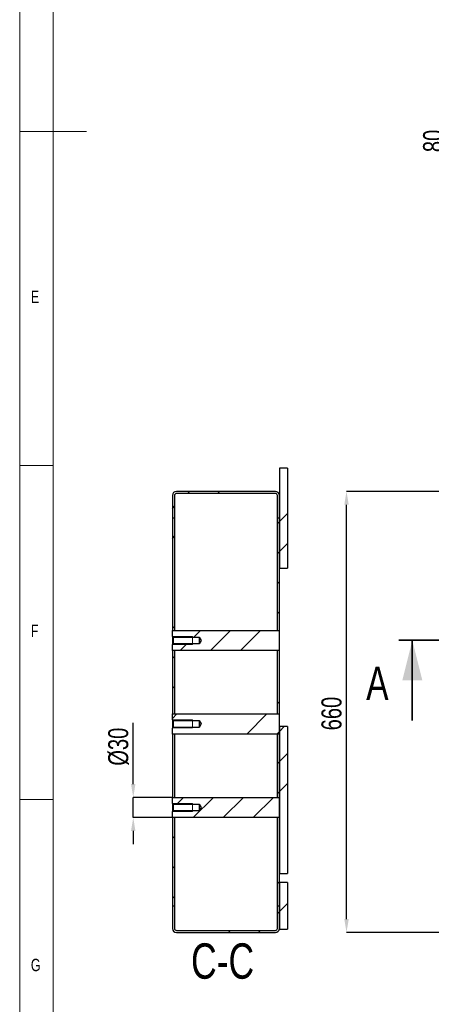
# Model space of a CAD drawing. Header units: millimetres. Extents: x 5 to 589, y 5 to 415.
# Tile 2 of 14: x 5 to 67, y 79 to 227. Entities that reach past the tile are written whole.
import ezdxf

# ---------------------------------------------------------------- set-up
doc = ezdxf.new("R2010")
doc.units = ezdxf.units.MM
doc.header["$PDSIZE"] = -1
for name, color, linetype in [('COTES', 1, 'Continuous'), ('NOTES', 6, 'Continuous'), ('TRAIT-FINS', 9, 'Continuous')]:
    doc.layers.add(name, color=color, linetype=linetype)
doc.layers.add('TRAIT-FORT', color=4, linetype='Continuous', lineweight=25)
doc.styles.add('SLDTEXTSTYLE0', font='TXT', dxfattribs={"width": 0.75})
doc.dimstyles.new('SLDDIMSTYLE0', dxfattribs={"dimtxt": 3, "dimasz": 2, "dimexe": 0, "dimexo": 0.0625, "dimgap": 0.75, "dimtad": 1, "dimdec": 0, "dimlfac": 10, "dimrnd": 1e-09, "dimzin": 12, "dimdsep": 46, "dimtxsty": 'SLDTEXTSTYLE0', "dimsah": 1, "dimcen": 0.09, "dimadec": 0, "dimazin": 3, "dimtfac": 1, "dimtdec": 0, "dimtofl": 0, "dimtmove": 0, "dimatfit": 3, "dimfxl": 1, "dimfrac": 2, "dimtolj": 1, "dimtzin": 12, "dimarcsym": 0})
doc.dimstyles.new('SLDDIMSTYLE1', dxfattribs={"dimtxt": 3, "dimasz": 2, "dimexe": 0, "dimexo": 0.0625, "dimgap": 0.75, "dimtad": 1, "dimdec": 0, "dimlfac": 10, "dimrnd": 1e-09, "dimzin": 12, "dimdsep": 46, "dimtxsty": 'SLDTEXTSTYLE0', "dimsah": 1, "dimcen": 0.09, "dimadec": 0, "dimazin": 3, "dimtfac": 1, "dimtdec": 0, "dimtmove": 0, "dimatfit": 0, "dimfxl": 1, "dimfrac": 2, "dimtolj": 1, "dimtzin": 12, "dimarcsym": 0})
pattern_1 = [(45, (0, 0), (-13.4704, 13.4704), []), (45, (4.49, 2e-323), (-13.4704, 13.4704), []), (45, (8.98, 4e-323), (-13.4704, 13.4704), []), (45, (13.47, 6e-323), (-13.4704, 13.4704), [])]

# ---------------------------------------------------------------- blocks, each defined once
blk = doc.blocks.new('_D')
at = {"layer": 'COTES', "color": 0, "lineweight": -2, "transparency": 16777216}
for p, q in [((81.02, 156.11), (53.9, 156.11)), ((53.9, 92.11), (53.9, 154.11)), ((81.02, 90.11), (53.9, 90.11))]:
    blk.add_line(p, q, dxfattribs=at)
at = {"layer": 'COTES', "color": 0, "transparency": 16777216}
for points in [[(53.57, 154.11), (54.24, 154.11), (53.9, 156.11)], [(53.57, 92.11), (54.24, 92.11), (53.9, 90.11)]]:
    blk.add_solid(points, dxfattribs=at)
at = {"layer": 'Defpoints', "color": 0, "transparency": 16777216}
for p in [(53.9, 156.11), (81.08, 156.11), (81.08, 90.11)]:
    blk.add_point(p, dxfattribs=at)
at = {"layer": 'COTES', "color": 0, "transparency": 16777216, "insert": (50.15, 122.87), "char_height": 3, "attachment_point": 2, "rotation": 90, "style": 'SLDTEXTSTYLE0'}
blk.add_mtext('\\A1;660', dxfattribs=at)
blk = doc.blocks.new('_D_72')
at = {"layer": 'COTES', "color": 0, "lineweight": -2, "transparency": 16777216}
for p, q in [((81.62, 212.57), (69.11, 212.57)), ((69.11, 206.57), (69.11, 210.57)), ((112.07, 204.57), (69.11, 204.57))]:
    blk.add_line(p, q, dxfattribs=at)
at = {"layer": 'COTES', "color": 0, "transparency": 16777216}
for points in [[(68.78, 210.57), (69.44, 210.57), (69.11, 212.57)], [(68.78, 206.57), (69.44, 206.57), (69.11, 204.57)]]:
    blk.add_solid(points, dxfattribs=at)
at = {"layer": 'Defpoints', "color": 0, "transparency": 16777216}
for p in [(69.11, 212.57), (81.68, 212.57), (112.13, 204.57)]:
    blk.add_point(p, dxfattribs=at)
at = {"layer": 'COTES', "color": 0, "transparency": 16777216, "insert": (65.36, 208.57), "char_height": 3, "attachment_point": 2, "rotation": 90, "style": 'SLDTEXTSTYLE0'}
blk.add_mtext('\\A1;80', dxfattribs=at)
blk = doc.blocks.new('_D_73')
at = {"layer": 'COTES', "color": 0, "lineweight": -2, "transparency": 16777216}
for p, q in [((21.99, 112.31), (21.99, 121.47)), ((27.8, 110.31), (21.99, 110.31)), ((21.99, 107.31), (21.99, 110.31)), ((27.8, 107.31), (21.99, 107.31)), ((21.99, 105.31), (21.99, 103.31))]:
    blk.add_line(p, q, dxfattribs=at)
at = {"layer": 'COTES', "color": 0, "transparency": 16777216}
for points in [[(21.66, 112.31), (22.32, 112.31), (21.99, 110.31)], [(21.66, 105.31), (22.32, 105.31), (21.99, 107.31)]]:
    blk.add_solid(points, dxfattribs=at)
at = {"layer": 'Defpoints', "color": 0, "transparency": 16777216}
for p in [(27.86, 110.31), (21.99, 107.31), (27.86, 107.31)]:
    blk.add_point(p, dxfattribs=at)
at = {"layer": 'COTES', "color": 0, "transparency": 16777216, "insert": (18.24, 117.91), "char_height": 3, "attachment_point": 2, "rotation": 90, "style": 'SLDTEXTSTYLE0'}
blk.add_mtext('\\A1;%%c30', dxfattribs=at)

msp = doc.modelspace()

# ---------------------------------------------------------------- hatches: boundary and pattern name
at = {"layer": 'TRAIT-FINS'}
h = msp.add_hatch(dxfattribs=at)
h.set_pattern_fill('DIN 201 ACIER ET FONTE', color=256, style=0, pattern_type=2)
h.set_pattern_definition(pattern_1)
h.paths.add_polyline_path([(45.06, 144.61), (45.06, 159.61), (43.86, 159.61), (43.86, 144.61)], flags=0)
h = msp.add_hatch(dxfattribs=at)
h.set_pattern_fill('DIN 201 ACIER ET FONTE', color=256, style=0, pattern_type=2)
h.set_pattern_definition(pattern_1)
edge = h.paths.add_edge_path(flags=0)
edge.add_line((28.16, 152.11), (28.16, 155.51))
edge.add_arc((28.46, 155.51), 0.3, 90, 180, ccw=False)
edge.add_line((28.46, 155.81), (43.26, 155.81))
edge.add_arc((43.26, 155.51), 0.3, 0, 90, ccw=False)
edge.add_line((43.56, 155.51), (43.56, 152.11))
edge.add_line((43.56, 152.11), (43.86, 152.11))
edge.add_line((43.86, 152.11), (43.86, 155.51))
edge.add_arc((43.26, 155.51), 0.6, 0, 90)
edge.add_line((43.26, 156.11), (28.46, 156.11))
edge.add_arc((28.46, 155.51), 0.6, 90, 180)
edge.add_line((27.86, 155.51), (27.86, 152.11))
edge.add_line((27.86, 152.11), (28.16, 152.11))
h = msp.add_hatch(dxfattribs=at)
h.set_pattern_fill('DIN 201 ACIER ET FONTE', color=256, style=0, pattern_type=2)
h.set_pattern_definition(pattern_1)
h.paths.add_polyline_path([(28.16, 135.31), (28.16, 152.11), (27.86, 152.11), (27.86, 135.31)], flags=0)
h = msp.add_hatch(dxfattribs=at)
h.set_pattern_fill('DIN 201 ACIER ET FONTE', color=256, style=0, pattern_type=2)
h.set_pattern_definition(pattern_1)
h.paths.add_polyline_path([(43.56, 152.11), (43.56, 135.31), (43.86, 135.31), (43.86, 152.11)], flags=0)
h = msp.add_hatch(dxfattribs=at)
h.set_pattern_fill('DIN 201 ACIER ET FONTE', color=256, style=0, pattern_type=2)
h.set_pattern_definition(pattern_1)
h.paths.add_polyline_path([(27.86, 135.31), (27.86, 134.41), (27.95, 134.32), (31.86, 134.32), (32.17, 133.81), (31.86, 133.3), (27.95, 133.3), (27.86, 133.2), (27.86, 132.31), (43.86, 132.31), (43.86, 135.31)], flags=0)
h = msp.add_hatch(dxfattribs=at)
h.set_pattern_fill('DIN 201 ACIER ET FONTE', color=256, style=0, pattern_type=2)
h.set_pattern_definition(pattern_1)
h.paths.add_polyline_path([(28.16, 122.81), (28.16, 132.31), (27.86, 132.31), (27.86, 122.81)], flags=0)
h = msp.add_hatch(dxfattribs=at)
h.set_pattern_fill('DIN 201 ACIER ET FONTE', color=256, style=0, pattern_type=2)
h.set_pattern_definition(pattern_1)
h.paths.add_polyline_path([(43.86, 122.81), (43.86, 132.31), (43.56, 132.31), (43.56, 122.81)], flags=0)
h = msp.add_hatch(dxfattribs=at)
h.set_pattern_fill('DIN 201 ACIER ET FONTE', color=256, style=0, pattern_type=2)
h.set_pattern_definition(pattern_1)
h.paths.add_polyline_path([(27.86, 122.81), (27.86, 121.91), (27.95, 121.82), (31.86, 121.82), (32.17, 121.31), (31.86, 120.8), (27.95, 120.8), (27.86, 120.7), (27.86, 119.81), (43.86, 119.81), (43.86, 122.81)], flags=0)
h = msp.add_hatch(dxfattribs=at)
h.set_pattern_fill('DIN 201 ACIER ET FONTE', color=256, style=0, pattern_type=2)
h.set_pattern_definition(pattern_1)
h.paths.add_polyline_path([(45.06, 98.91), (45.06, 120.91), (43.86, 120.91), (43.86, 98.91)], flags=0)
h = msp.add_hatch(dxfattribs=at)
h.set_pattern_fill('DIN 201 ACIER ET FONTE', color=256, style=0, pattern_type=2)
h.set_pattern_definition(pattern_1)
h.paths.add_polyline_path([(28.16, 110.31), (28.16, 119.81), (27.86, 119.81), (27.86, 110.31)], flags=0)
h = msp.add_hatch(dxfattribs=at)
h.set_pattern_fill('DIN 201 ACIER ET FONTE', color=256, style=0, pattern_type=2)
h.set_pattern_definition(pattern_1)
h.paths.add_polyline_path([(43.86, 110.31), (43.86, 119.81), (43.56, 119.81), (43.56, 110.31)], flags=0)
h = msp.add_hatch(dxfattribs=at)
h.set_pattern_fill('DIN 201 ACIER ET FONTE', color=256, style=0, pattern_type=2)
h.set_pattern_definition(pattern_1)
h.paths.add_polyline_path([(27.86, 110.31), (27.86, 109.41), (27.95, 109.32), (31.86, 109.32), (32.17, 108.81), (31.86, 108.3), (27.95, 108.3), (27.86, 108.2), (27.86, 107.31), (43.86, 107.31), (43.86, 110.31)], flags=0)
h = msp.add_hatch(dxfattribs=at)
h.set_pattern_fill('DIN 201 ACIER ET FONTE', color=256, style=0, pattern_type=2)
h.set_pattern_definition(pattern_1)
h.paths.add_polyline_path([(27.86, 107.31), (27.86, 94.11), (28.16, 94.11), (28.16, 107.31)], flags=0)
h = msp.add_hatch(dxfattribs=at)
h.set_pattern_fill('DIN 201 ACIER ET FONTE', color=256, style=0, pattern_type=2)
h.set_pattern_definition(pattern_1)
h.paths.add_polyline_path([(43.56, 107.31), (43.56, 94.11), (43.86, 94.11), (43.86, 107.31)], flags=0)
h = msp.add_hatch(dxfattribs=at)
h.set_pattern_fill('DIN 201 ACIER ET FONTE', color=256, style=0, pattern_type=2)
h.set_pattern_definition(pattern_1)
h.paths.add_polyline_path([(45.06, 90.61), (45.06, 97.61), (43.86, 97.61), (43.86, 90.61)], flags=0)
h = msp.add_hatch(dxfattribs=at)
h.set_pattern_fill('DIN 201 ACIER ET FONTE', color=256, style=0, pattern_type=2)
h.set_pattern_definition(pattern_1)
edge = h.paths.add_edge_path(flags=0)
edge.add_line((27.86, 94.11), (27.86, 90.71))
edge.add_arc((28.46, 90.71), 0.6, 180, 270)
edge.add_line((28.46, 90.11), (43.26, 90.11))
edge.add_arc((43.26, 90.71), 0.6, 270, 360)
edge.add_line((43.86, 90.71), (43.86, 94.11))
edge.add_line((43.86, 94.11), (43.56, 94.11))
edge.add_line((43.56, 94.11), (43.56, 90.71))
edge.add_arc((43.26, 90.71), 0.3, 270, 360, ccw=False)
edge.add_line((43.26, 90.41), (28.46, 90.41))
edge.add_arc((28.46, 90.71), 0.3, 180, 270, ccw=False)
edge.add_line((28.16, 90.71), (28.16, 94.11))
edge.add_line((28.16, 94.11), (27.86, 94.11))

# ---------------------------------------------------------------- linework, layer by layer
at = {"lineweight": 18}
for p, q in [((5, 415), (5, 5)), ((10, 410), (10, 10)), ((5, 210), (15, 210)), ((10, 160), (5, 160)), ((5, 110), (10, 110))]:
    msp.add_line(p, q, dxfattribs=at)
at = {"lineweight": 35}
for p, q in [((339.75, 133.83), (61.75, 133.83)), ((63.75, 121.83), (63.75, 133.83))]:
    msp.add_line(p, q, dxfattribs=at)
msp.add_solid([(63.75, 133.83), (62.25, 127.83), (65.25, 127.83)], dxfattribs=at)
at = {"layer": 'TRAIT-FINS', "lineweight": 18}
for p, q in [((27.86, 134.41), (30.86, 134.41)), ((30.86, 133.21), (30.86, 134.41)), ((27.86, 133.21), (30.86, 133.21)), ((27.86, 121.91), (30.86, 121.91)), ((30.86, 120.71), (30.86, 121.91)), ((27.86, 120.71), (30.86, 120.71)), ((27.86, 109.41), (30.86, 109.41)), ((30.86, 108.21), (30.86, 109.41)), ((27.86, 108.21), (30.86, 108.21))]:
    msp.add_line(p, q, dxfattribs=at)
at = {"layer": 'TRAIT-FORT', "lineweight": 25}
for p, q in [((43.86, 159.61), (43.86, 144.61)), ((45.06, 159.61), (43.86, 159.61)), ((45.06, 159.61), (45.06, 144.61)), ((27.86, 155.51), (27.86, 152.11)), ((28.16, 155.51), (28.16, 152.11)), ((43.26, 156.11), (28.46, 156.11)), ((43.26, 155.81), (28.46, 155.81)), ((43.56, 152.11), (43.56, 155.51)), ((43.86, 152.11), (43.86, 155.51)), ((28.16, 152.11), (27.86, 152.11)), ((27.86, 152.11), (27.86, 135.31)), ((28.16, 152.11), (28.16, 135.31)), ((43.86, 152.11), (43.56, 152.11)), ((43.56, 135.31), (43.56, 152.11)), ((43.86, 135.31), (43.86, 152.11)), ((43.86, 144.61), (45.06, 144.61)), ((27.86, 135.31), (43.86, 135.31)), ((27.86, 134.41), (27.86, 135.31)), ((27.86, 135.31), (28.16, 135.31)), ((27.86, 134.41), (27.95, 134.32)), ((27.86, 134.41), (27.86, 133.2)), ((27.95, 134.32), (31.86, 134.32)), ((27.95, 134.32), (27.95, 133.3)), ((31.86, 134.32), (32.17, 133.81)), ((31.86, 134.32), (31.86, 133.3)), ((43.56, 135.31), (43.86, 135.31)), ((43.86, 132.31), (43.86, 135.31)), ((27.95, 133.3), (27.86, 133.2)), ((27.86, 132.31), (27.86, 133.2)), ((31.86, 133.3), (27.95, 133.3)), ((32.17, 133.81), (31.86, 133.3)), ((43.86, 132.31), (27.86, 132.31)), ((28.16, 132.31), (27.86, 132.31)), ((27.86, 132.31), (27.86, 122.81)), ((28.16, 132.31), (28.16, 122.81)), ((43.86, 132.31), (43.56, 132.31)), ((43.56, 122.81), (43.56, 132.31)), ((43.86, 122.81), (43.86, 132.31)), ((27.86, 122.81), (28.16, 122.81)), ((27.86, 122.81), (43.86, 122.81)), ((27.86, 121.91), (27.86, 122.81)), ((43.56, 122.81), (43.86, 122.81)), ((43.86, 119.81), (43.86, 122.81)), ((27.86, 121.91), (27.95, 121.82)), ((27.86, 121.91), (27.86, 120.7)), ((27.95, 121.82), (31.86, 121.82)), ((27.95, 121.82), (27.95, 120.8)), ((31.86, 121.82), (32.17, 121.31)), ((31.86, 121.82), (31.86, 120.8)), ((32.17, 121.31), (31.86, 120.8)), ((45.06, 120.91), (43.86, 120.91)), ((43.86, 120.91), (43.86, 98.91)), ((45.06, 120.91), (45.06, 98.91)), ((27.95, 120.8), (27.86, 120.7)), ((27.86, 119.81), (27.86, 120.7)), ((28.16, 119.81), (27.86, 119.81)), ((27.86, 119.81), (27.86, 110.31)), ((43.86, 119.81), (27.86, 119.81)), ((31.86, 120.8), (27.95, 120.8)), ((28.16, 119.81), (28.16, 110.31)), ((43.86, 119.81), (43.56, 119.81)), ((43.56, 110.31), (43.56, 119.81)), ((43.86, 110.31), (43.86, 119.81)), ((27.86, 110.31), (28.16, 110.31)), ((27.86, 110.31), (43.86, 110.31)), ((27.86, 109.41), (27.86, 110.31)), ((27.86, 109.41), (27.95, 109.32)), ((27.86, 109.41), (27.86, 108.2)), ((27.95, 109.32), (31.86, 109.32)), ((27.95, 109.32), (27.95, 108.3)), ((31.86, 109.32), (32.17, 108.81)), ((31.86, 109.32), (31.86, 108.3)), ((43.56, 110.31), (43.86, 110.31)), ((43.86, 107.31), (43.86, 110.31)), ((27.95, 108.3), (27.86, 108.2)), ((27.86, 107.31), (27.86, 108.2)), ((31.86, 108.3), (27.95, 108.3)), ((32.17, 108.81), (31.86, 108.3)), ((28.16, 107.31), (27.86, 107.31)), ((27.86, 107.31), (27.86, 94.11)), ((43.86, 107.31), (27.86, 107.31)), ((28.16, 107.31), (28.16, 94.11)), ((43.86, 107.31), (43.56, 107.31)), ((43.56, 94.11), (43.56, 107.31)), ((43.86, 94.11), (43.86, 107.31)), ((43.86, 98.91), (45.06, 98.91)), ((43.86, 97.61), (43.86, 90.61)), ((45.06, 97.61), (43.86, 97.61)), ((45.06, 97.61), (45.06, 90.61)), ((27.86, 94.11), (28.16, 94.11)), ((27.86, 94.11), (27.86, 90.71)), ((28.16, 94.11), (28.16, 90.71)), ((43.56, 94.11), (43.86, 94.11)), ((43.56, 90.71), (43.56, 94.11)), ((43.86, 90.71), (43.86, 94.11)), ((28.46, 90.41), (43.26, 90.41)), ((28.46, 90.11), (43.26, 90.11)), ((43.86, 90.61), (45.06, 90.61))]:
    msp.add_line(p, q, dxfattribs=at)
for centre, radius, start, end in [((28.46, 155.51), 0.6, 90, 180), ((28.46, 155.51), 0.3, 90, 180), ((43.26, 155.51), 0.6, 0, 90), ((43.26, 155.51), 0.3, 0, 90), ((28.46, 90.71), 0.6, 180, 270), ((28.46, 90.71), 0.3, 180, 270), ((43.26, 90.71), 0.6, 270, 0), ((43.26, 90.71), 0.3, 270, 0)]:
    msp.add_arc(centre, radius, start, end, dxfattribs=at)

# ---------------------------------------------------------------- texts
at = {"insert": (56.85, 129.91), "char_height": 5, "attachment_point": 1, "style": 'SLDTEXTSTYLE0'}
msp.add_mtext('A', dxfattribs=at)
at = {"layer": 'NOTES', "style": 'SLDTEXTSTYLE0'}
for s, insert, char_height, attachment_point in [('E', (6.67, 186.17), 1.85, 1), ('F', (6.67, 136.17), 1.85, 1), ('C-C', (35.36, 88.48), 5.292, 2), ('G', (6.67, 86.17), 1.85, 1)]:
    msp.add_mtext(s, dxfattribs=dict(at, insert=insert, char_height=char_height, attachment_point=attachment_point))

# ---------------------------------------------------------------- dimensions: what is measured, and where the dimension line sits
at = {"layer": 'COTES'}
for base, p1, p2, dimstyle, picture, middle in [((69.11, 212.57), (112.13, 204.57), (81.68, 212.57), 'SLDDIMSTYLE1', '_D_72', (69.11, 208.57)), ((53.9, 156.11), (81.08, 90.11), (81.08, 156.11), 'SLDDIMSTYLE0', '_D', (53.9, 122.87))]:
    dim = msp.add_linear_dim(base=base, p1=p1, p2=p2, angle=90, dimstyle=dimstyle, dxfattribs=at)
    dim.commit()
    dim.dimension.update_dxf_attribs({"geometry": picture, "text_midpoint": middle, "dimtype": 160})
dim = msp.add_linear_dim(base=(21.99, 107.31), p1=(27.86, 110.31), p2=(27.86, 107.31), angle=90, text='%%c<>', dimstyle='SLDDIMSTYLE1', dxfattribs=at)
dim.commit()
dim.dimension.update_dxf_attribs({"geometry": '_D_73', "text_midpoint": (21.99, 117.91), "dimtype": 160})

doc.saveas('drawing.dxf')
